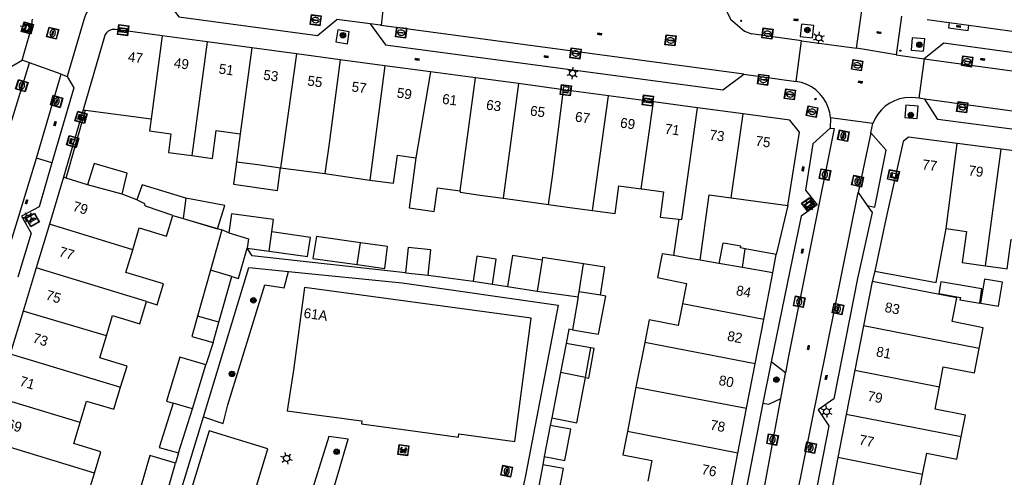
# Model space of a CAD drawing. Header units: metres. Extents: x 93870 to 95789, y 463036 to 464040.
# Tile 252 of 256: x 94864 to 94963, y 463673 to 463719. Entities that reach past the tile are written whole.
import ezdxf
from ezdxf.enums import TextEntityAlignment as Align

# ---------------------------------------------------------------- set-up
doc = ezdxf.new("R2010")
doc.units = ezdxf.units.M
doc.header["$LTSCALE"] = 25.4
for name, color, linetype in [('B_BEBOUWINGSGRENS_0', 1, 'Continuous'), ('B_LUIFEL_1', 200, 'Continuous'), ('B_TUSSENMUUR_0', 7, 'Continuous'), ('G_GRENS_ALGEMEEN_0', 7, 'Continuous'), ('Q_BANK_0', 7, 'Continuous'), ('Q_BOOM_0', 3, 'Continuous'), ('Q_BRANDKRAAN_0', 5, 'Continuous'), ('Q_CAI-KAST_0', 10, 'Continuous'), ('Q_ELEKTRAKAST_0', 7, 'Continuous'), ('Q_INSPECTIE_OF_RIOOLPUT_0', 253, 'Continuous'), ('Q_KOLK_0', 254, 'Continuous'), ('Q_LICHTMAST_0', 2, 'Continuous'), ('Q_OPLAADPAAL_0', 7, 'Continuous'), ('Q_STRAATNAAMBORD_0', 7, 'Continuous'), ('Q_WATERLEIDINGPUT_0', 5, 'Continuous'), ('S_GBKN_SYMBOOL_OV_GROOT_0', 7, 'Continuous'), ('T_CULTUURGRENS_0', 76, 'Continuous'), ('T_HEK_0', 57, 'Continuous'), ('T_MUUR_30CM_0', 10, 'Continuous'), ('V_WEGGRENS_0', 7, 'Continuous'), ('Z_GBKN_HUISNUMMER_0', 252, 'Continuous')]:
    doc.layers.add(name, color=color, linetype=linetype)
doc.layers.add('Q_PAALTJE_0', color=7, linetype='Continuous', true_color=0x666666)

# ---------------------------------------------------------------- blocks, each defined once
blk = doc.blocks.new('Q_STRAATNAAMBORD')
for points in [[(-0.5, 0.5), (0.5, 0.5), (0.5, -0.5), (-0.5, -0.5)], [(-0.369, 0.22), (0.358, 0.22), (0.358, -0.214), (-0.369, -0.214)]]:
    blk.add_lwpolyline(points, close=True)
for points in [[(-0.442, 0.464), (0.438, 0.464, -0.414214), (0.459, 0.442), (0.459, -0.437, -0.414214), (0.438, -0.459), (-0.442, -0.459, -0.414214), (-0.463, -0.437), (-0.463, 0.442), (-0.463, 0.444), (-0.463, 0.446), (-0.463, 0.448), (-0.462, 0.45), (-0.461, 0.451), (-0.46, 0.453), (-0.459, 0.455), (-0.458, 0.456), (-0.457, 0.457), (-0.456, 0.459), (-0.454, 0.46), (-0.453, 0.461), (-0.451, 0.462), (-0.449, 0.462), (-0.447, 0.463), (-0.446, 0.463), (-0.444, 0.464), (-0.442, 0.464)], [(-0.287, 0.16), (0.281, 0.16, -0.414214), (0.303, 0.139), (0.303, -0.134, -0.414214), (0.281, -0.156), (-0.287, -0.156, -0.414214), (-0.308, -0.134), (-0.308, 0.139), (-0.308, 0.14), (-0.308, 0.142), (-0.307, 0.144), (-0.307, 0.146), (-0.306, 0.148), (-0.305, 0.149), (-0.304, 0.151), (-0.303, 0.152), (-0.302, 0.154), (-0.3, 0.155), (-0.299, 0.156), (-0.297, 0.157), (-0.296, 0.158), (-0.294, 0.159), (-0.292, 0.159), (-0.29, 0.16), (-0.288, 0.16), (-0.287, 0.16)]]:
    blk.add_lwpolyline(points, format="xyb")
blk = doc.blocks.new('Q_OPLAADPAAL')
for points in [[(-0.5, 0.5), (0.5, 0.5), (0.5, -0.5), (-0.5, -0.5)], [(-0.08, 0.333), (0.071, 0.333), (0.071, -0.329), (-0.08, -0.329)]]:
    blk.add_lwpolyline(points, close=True)
blk.add_lwpolyline([(-0.442, 0.464), (0.438, 0.464, -0.414214), (0.459, 0.442), (0.459, -0.437, -0.414214), (0.438, -0.459), (-0.442, -0.459, -0.414214), (-0.463, -0.437), (-0.463, 0.442), (-0.463, 0.444), (-0.463, 0.446), (-0.463, 0.448), (-0.462, 0.45), (-0.461, 0.451), (-0.46, 0.453), (-0.459, 0.455), (-0.458, 0.456), (-0.457, 0.457), (-0.456, 0.459), (-0.454, 0.46), (-0.453, 0.461), (-0.451, 0.462), (-0.449, 0.462), (-0.447, 0.463), (-0.446, 0.463), (-0.444, 0.464), (-0.442, 0.464)], format="xyb")
blk = doc.blocks.new('Q_CAI-KAST')
for points in [[(-0.5, 0.5), (0.5, 0.5), (0.5, -0.5), (-0.5, -0.5)], [(-0.262, 0.264), (0.25, 0.264), (0.25, 0.187), (-0.262, 0.187)], [(-0.262, 0.107), (0.25, 0.107), (0.25, -0.332), (-0.262, -0.332)]]:
    blk.add_lwpolyline(points, close=True)
blk.add_lwpolyline([(-0.442, 0.464), (0.438, 0.464, -0.414214), (0.459, 0.442), (0.459, -0.437, -0.414214), (0.438, -0.459), (-0.442, -0.459, -0.414214), (-0.463, -0.437), (-0.463, 0.442), (-0.463, 0.444), (-0.463, 0.446), (-0.463, 0.448), (-0.462, 0.45), (-0.461, 0.451), (-0.46, 0.453), (-0.459, 0.455), (-0.458, 0.456), (-0.457, 0.457), (-0.456, 0.459), (-0.454, 0.46), (-0.453, 0.461), (-0.451, 0.462), (-0.449, 0.462), (-0.447, 0.463), (-0.446, 0.463), (-0.444, 0.464), (-0.442, 0.464)], format="xyb")
blk.add_circle((-0.177, -0.034), 0.0354)
blk = doc.blocks.new('Q_ELEKTRAKAST')
for points in [[(-0.5, 0.5), (0.5, 0.5), (0.5, -0.5), (-0.5, -0.5)], [(-0.262, 0.264), (0.25, 0.264), (0.25, 0.187), (-0.262, 0.187)], [(-0.262, 0.107), (0.25, 0.107), (0.25, -0.332), (-0.262, -0.332)]]:
    blk.add_lwpolyline(points, close=True)
blk.add_lwpolyline([(-0.442, 0.464), (0.438, 0.464, -0.414214), (0.459, 0.442), (0.459, -0.437, -0.414214), (0.438, -0.459), (-0.442, -0.459, -0.414214), (-0.463, -0.437), (-0.463, 0.442), (-0.463, 0.444), (-0.463, 0.446), (-0.463, 0.448), (-0.462, 0.45), (-0.461, 0.451), (-0.46, 0.453), (-0.459, 0.455), (-0.458, 0.456), (-0.457, 0.457), (-0.456, 0.459), (-0.454, 0.46), (-0.453, 0.461), (-0.451, 0.462), (-0.449, 0.462), (-0.447, 0.463), (-0.446, 0.463), (-0.444, 0.464), (-0.442, 0.464)], format="xyb")
blk.add_lwpolyline([(-0.177, 0.001, -1), (-0.177, -0.069, -1)], format="xyb", close=True)
blk.add_lwpolyline([(0.044, 0.088), (-0.056, -0.112), (0.044, -0.112), (-0.056, -0.312)])
blk = doc.blocks.new('Q_LICHTMAST')
for points in [[(-0.26, 0.15), (-0.52, 0.3)], [(0, 0.3), (0, 0.6)], [(0.26, 0.15), (0.52, 0.3)], [(-0.26, -0.15), (-0.52, -0.3)], [(0, -0.3), (0, -0.6)], [(0.26, -0.15), (0.52, -0.3)]]:
    blk.add_lwpolyline(points)
blk.add_circle((0, 0), 0.3)
blk = doc.blocks.new('Q_PAAL_STEEN')
for points in [[(-0.5, 0.5), (0.5, 0.5), (0.5, -0.5), (-0.5, -0.5)], [(-0.08, 0.33), (0.07, 0.33), (0.07, -0.33), (-0.08, -0.33)]]:
    blk.add_lwpolyline(points, close=True)
blk.add_lwpolyline([(-0.44, 0.46), (0.44, 0.46, -0.414214), (0.46, 0.44), (0.46, -0.44, -0.414214), (0.44, -0.46), (-0.44, -0.46, -0.414214), (-0.46, -0.44), (-0.46, 0.44), (-0.46, 0.44), (-0.46, 0.45), (-0.46, 0.45), (-0.46, 0.45), (-0.46, 0.45), (-0.46, 0.45), (-0.46, 0.45), (-0.46, 0.46), (-0.46, 0.46), (-0.46, 0.46), (-0.45, 0.46), (-0.45, 0.46), (-0.45, 0.46), (-0.45, 0.46), (-0.45, 0.46), (-0.45, 0.46), (-0.44, 0.46), (-0.44, 0.46)], format="xyb")
blk = doc.blocks.new('Q_PAALTJE')
at = {"color": 251, "true_color": 0x666666, "xscale": 0.1, "yscale": 0.1, "zscale": 0.01}
blk.add_blockref('Q_PAAL_STEEN', (0, 0), dxfattribs=at)
blk = doc.blocks.new('Q_KOLK')
blk.add_lwpolyline([(-0.5, 0.5), (0.5, 0.5), (0.5, -0.5), (-0.5, -0.5)], close=True)
for points in [[(-0.442, 0.464), (0.438, 0.464, -0.414214), (0.459, 0.442), (0.459, -0.437, -0.414214), (0.438, -0.459), (-0.442, -0.459, -0.414214), (-0.463, -0.437), (-0.463, 0.442, -0.414214), (-0.442, 0.464)], [(-0.345, 0.105, 0.380426), (-0.276, -0.18)], [(-0.008, 0.266, 0.240218), (-0.345, 0.105)], [(-0.194, 0.045, 0.853344), (-0.194, -0.032)], [(0.331, 0.111, 0.240191), (-0.008, 0.266)], [(0.185, -0.032, 0.849746), (0.185, 0.045)], [(0.267, -0.176, 0.380426), (0.331, 0.111)], [(-0.276, -0.18, 0.148452), (0.012, -0.257)], [(0.012, -0.257, 0.131742), (0.267, -0.176)]]:
    blk.add_lwpolyline(points, format="xyb")
for points in [[(-0.194, 0.045), (0.185, 0.045)], [(0.185, -0.032), (-0.194, -0.032)]]:
    blk.add_lwpolyline(points)
blk = doc.blocks.new('Q_WATERLEIDINGPUT')
blk.add_lwpolyline([(-0.5, 0.5), (0.5, 0.5), (0.5, -0.5), (-0.5, -0.5)], close=True)
for points in [[(-0.442, 0.464), (0.438, 0.464, -0.414214), (0.459, 0.442), (0.459, -0.437, -0.414214), (0.438, -0.459), (-0.442, -0.459, -0.414214), (-0.463, -0.437), (-0.463, 0.442), (-0.463, 0.444), (-0.463, 0.446), (-0.463, 0.448), (-0.462, 0.45), (-0.461, 0.451), (-0.46, 0.453), (-0.459, 0.455), (-0.458, 0.456), (-0.457, 0.457), (-0.456, 0.459), (-0.454, 0.46), (-0.453, 0.461), (-0.451, 0.462), (-0.449, 0.462), (-0.447, 0.463), (-0.446, 0.463), (-0.444, 0.464), (-0.442, 0.464)], [(-0.345, 0.105, 0.380426), (-0.276, -0.18)], [(-0.008, 0.266, 0.240218), (-0.345, 0.105)], [(-0.194, 0.045, 0.853344), (-0.194, -0.032)], [(0.331, 0.111, 0.240191), (-0.008, 0.266)], [(0.185, -0.032, 0.849746), (0.185, 0.045)], [(0.267, -0.176, 0.380426), (0.331, 0.111)], [(-0.276, -0.18, 0.148452), (0.012, -0.257)], [(0.012, -0.257, 0.131742), (0.267, -0.176)]]:
    blk.add_lwpolyline(points, format="xyb")
for points in [[(-0.194, 0.045), (0.185, 0.045)], [(0.185, -0.032), (-0.194, -0.032)]]:
    blk.add_lwpolyline(points)
blk = doc.blocks.new('Q_INSPECTIE_OF_RIOOLPUT')
blk.add_lwpolyline([(-0.5, 0.5), (0.5, 0.5), (0.5, -0.5), (-0.5, -0.5)], close=True)
for points in [[(-0.442, 0.464), (0.438, 0.464, -0.414214), (0.459, 0.442), (0.459, -0.437, -0.414214), (0.438, -0.459), (-0.442, -0.459, -0.414214), (-0.463, -0.437), (-0.463, 0.442), (-0.463, 0.444), (-0.463, 0.446), (-0.463, 0.448), (-0.462, 0.45), (-0.461, 0.451), (-0.46, 0.453), (-0.459, 0.455), (-0.458, 0.456), (-0.457, 0.457), (-0.456, 0.459), (-0.454, 0.46), (-0.453, 0.461), (-0.451, 0.462), (-0.449, 0.462), (-0.447, 0.463), (-0.446, 0.463), (-0.444, 0.464), (-0.442, 0.464)], [(-0.345, 0.105, 0.380426), (-0.276, -0.18)], [(-0.008, 0.266, 0.240218), (-0.345, 0.105)], [(-0.194, 0.045, 0.853344), (-0.194, -0.032)], [(0.331, 0.111, 0.240191), (-0.008, 0.266)], [(0.185, -0.032, 0.849746), (0.185, 0.045)], [(0.267, -0.176, 0.380426), (0.331, 0.111)], [(-0.276, -0.18, 0.148452), (0.012, -0.257)], [(0.012, -0.257, 0.131742), (0.267, -0.176)]]:
    blk.add_lwpolyline(points, format="xyb")
for points in [[(-0.194, 0.045), (0.185, 0.045)], [(0.185, -0.032), (-0.194, -0.032)]]:
    blk.add_lwpolyline(points)
blk = doc.blocks.new('Q_BRANDKRAAN')
blk.add_lwpolyline([(-0.5, 0.5), (0.5, 0.5), (0.5, -0.5), (-0.5, -0.5)], close=True)
for points in [[(-0.442, 0.464), (0.438, 0.464, -0.414214), (0.459, 0.442), (0.459, -0.437, -0.414214), (0.438, -0.459), (-0.442, -0.459, -0.414214), (-0.463, -0.437), (-0.463, 0.442), (-0.463, 0.444), (-0.463, 0.446), (-0.463, 0.448), (-0.462, 0.45), (-0.461, 0.451), (-0.46, 0.453), (-0.459, 0.455), (-0.458, 0.456), (-0.457, 0.457), (-0.456, 0.459), (-0.454, 0.46), (-0.453, 0.461), (-0.451, 0.462), (-0.449, 0.462), (-0.447, 0.463), (-0.446, 0.463), (-0.444, 0.464), (-0.442, 0.464)], [(-0.345, 0.105, 0.380426), (-0.276, -0.18)], [(-0.008, 0.266, 0.240218), (-0.345, 0.105)], [(-0.194, 0.045, 0.853344), (-0.194, -0.032)], [(0.331, 0.111, 0.240191), (-0.008, 0.266)], [(0.185, -0.032, 0.849746), (0.185, 0.045)], [(0.267, -0.176, 0.380426), (0.331, 0.111)], [(-0.276, -0.18, 0.148452), (0.012, -0.257)], [(0.012, -0.257, 0.131742), (0.267, -0.176)]]:
    blk.add_lwpolyline(points, format="xyb")
for points in [[(-0.194, 0.045), (0.185, 0.045)], [(0.185, -0.032), (-0.194, -0.032)]]:
    blk.add_lwpolyline(points)
blk = doc.blocks.new('Q_BANK')
blk.add_lwpolyline([(-0.5, 0.5), (0.5, 0.5), (0.5, -0.5), (-0.5, -0.5)], close=True)
blk.add_lwpolyline([(-0.442, 0.464), (0.438, 0.464, -0.414214), (0.459, 0.442), (0.459, -0.437, -0.414214), (0.438, -0.459), (-0.442, -0.459, -0.414214), (-0.463, -0.437), (-0.463, 0.442), (-0.463, 0.444), (-0.463, 0.446), (-0.463, 0.448), (-0.462, 0.45), (-0.461, 0.451), (-0.46, 0.453), (-0.459, 0.455), (-0.458, 0.456), (-0.457, 0.457), (-0.456, 0.459), (-0.454, 0.46), (-0.453, 0.461), (-0.451, 0.462), (-0.449, 0.462), (-0.447, 0.463), (-0.446, 0.463), (-0.444, 0.464), (-0.442, 0.464)], format="xyb")
for points in [[(-0.267, 0.022), (-0.366, -0.078)], [(-0.18, 0.132), (-0.267, 0.132), (-0.267, 0.276)], [(-0.267, 0.276), (0.258, 0.276), (0.258, 0.132), (0.173, 0.132)], [(-0.18, 0.022), (-0.267, 0.022)], [(-0.267, 0.022), (-0.18, 0.022)], [(-0.18, 0.022), (-0.18, 0.132)], [(-0.18, 0.132), (-0.144, 0.132)], [(-0.144, 0.132), (-0.144, 0.022)], [(0.131, 0.132), (-0.144, 0.132)], [(0.131, 0.022), (-0.144, 0.022)], [(-0.144, 0.022), (0.131, 0.022)], [(0.131, 0.022), (-0.144, 0.022)], [(-0.144, 0.022), (0.131, 0.022)], [(-0.144, 0.022), (0.131, 0.022)], [(0.131, 0.022), (0.131, 0.132)], [(0.131, 0.132), (0.173, 0.132)], [(0.173, 0.132), (0.173, 0.022)], [(0.173, 0.022), (0.255, 0.022)], [(0.173, 0.022), (0.255, 0.022)], [(0.255, 0.022), (0.357, -0.078)], [(-0.236, -0.078), (-0.366, -0.078)], [(-0.192, -0.078), (-0.192, -0.27), (-0.236, -0.27), (-0.236, -0.078)], [(-0.236, -0.078), (-0.192, -0.078)], [(0.183, -0.078), (-0.192, -0.078)], [(0.226, -0.078), (0.226, -0.268), (0.183, -0.268), (0.183, -0.078)], [(0.183, -0.078), (0.226, -0.078)], [(0.357, -0.078), (0.226, -0.078)]]:
    blk.add_lwpolyline(points)
blk = doc.blocks.new('Q_BOOM')
for radius in [0.27, 0.18, 0.09]:
    blk.add_circle((0, 0), radius)
blk = doc.blocks.new('S_GBKN_SYMBOOL_OV_GROOT')
for points in [[(-0.21875, 0.0625), (0.21875, 0.0625)], [(-0.21875, 0), (0.21875, 0)], [(-0.1875, 0.0625), (-0.1875, 0)], [(-0.125, 0.09375), (-0.125, 0.0625)], [(-0.125, 0), (-0.125, -0.0625)], [(-0.0625, 0.0625), (-0.0625, 0)], [(0, 0.09375), (0, 0.0625)], [(0, 0), (0, -0.0625)], [(0.0625, 0.0625), (0.0625, 0)], [(0.125, 0.09375), (0.125, 0.0625)], [(0.125, 0), (0.125, -0.0625)], [(0.1875, 0.0625), (0.1875, 0)], [(-0.21875, -0.0625), (0.21875, -0.0625)], [(-0.1875, -0.0625), (-0.1875, -0.09375)], [(-0.0625, -0.0625), (-0.0625, -0.09375)], [(0.0625, -0.0625), (0.0625, -0.09375)], [(0.1875, -0.0625), (0.1875, -0.09375)]]:
    blk.add_lwpolyline(points)

msp = doc.modelspace()

# ---------------------------------------------------------------- linework, layer by layer
at = {"layer": 'B_BEBOUWINGSGRENS_0'}
for p, q in [((94955.1, 463719.27), (94957.279, 463718.971)), ((94957.279, 463718.971), (94959.261, 463718.7)), ((94959.261, 463718.7), (94971.37, 463717.04)), ((94883.04, 463717.045), (94878.538, 463717.649)), ((94887.514, 463716.444), (94883.04, 463717.045)), ((94891.965, 463715.847), (94887.514, 463716.444)), ((94896.337, 463715.26), (94891.965, 463715.847)), ((94900.813, 463714.659), (94896.337, 463715.26)), ((94905.388, 463714.045), (94900.813, 463714.659)), ((94909.887, 463713.441), (94905.388, 463714.045)), ((94914.187, 463712.864), (94909.887, 463713.441)), ((94918.686, 463712.26), (94914.187, 463712.864)), ((94923.186, 463711.656), (94918.686, 463712.26)), ((94927.712, 463711.048), (94923.186, 463711.656)), ((94870.61, 463710.26), (94870.86, 463710.226)), ((94870.86, 463710.226), (94877.434, 463709.331)), ((94932.11, 463710.458), (94927.712, 463711.048)), ((94936.661, 463709.847), (94932.11, 463710.458)), ((94941.325, 463709.221), (94936.661, 463709.847)), ((94886.34, 463707.851), (94885.96, 463705.06)), ((94962.489, 463706.308), (94958.086, 463706.874)), ((94966.864, 463705.746), (94962.489, 463706.308)), ((94890.384, 463704.453), (94894.807, 463703.862)), ((94868.667, 463703.502), (94867.247, 463698.82)), ((94868.905, 463703.427), (94868.667, 463703.502)), ((94871.042, 463702.754), (94868.905, 463703.427)), ((94875.994, 463701.248), (94874.507, 463701.796)), ((94912.642, 463701.405), (94917.191, 463700.782)), ((94935.46, 463701.44), (94941.14, 463700.66)), ((94879.59, 463699.69), (94880.624, 463699.39)), ((94867.247, 463698.82), (94865.914, 463694.432)), ((94930.247, 463699.302), (94929.698, 463695.658)), ((94884.503, 463698.226), (94883.367, 463694.196)), ((94885.202, 463697.953), (94884.503, 463698.226)), ((94887.031, 463696.407), (94889.226, 463696.106)), ((94939.98, 463695.76), (94936.857, 463696.357)), ((94939.628, 463693.937), (94939.98, 463695.76)), ((94865.914, 463694.432), (94864.603, 463690.121)), ((94934.245, 463694.87), (94932.38, 463695.193)), ((94936.6, 463694.462), (94934.245, 463694.87)), ((94939.628, 463693.937), (94936.6, 463694.462)), ((94883.367, 463694.196), (94882.073, 463689.61)), ((94884.202, 463689.008), (94885.492, 463693.58)), ((94902.869, 463693.949), (94905.161, 463693.71)), ((94938.726, 463689.268), (94939.628, 463693.937)), ((94909.665, 463693.103), (94911.6, 463692.82)), ((94913.084, 463692.586), (94916.066, 463692.112)), ((94949.58, 463693.08), (94948.719, 463688.654)), ((94960.559, 463692.342), (94956.45, 463693.027)), ((94960.829, 463693.298), (94960.436, 463690.892)), ((94916.066, 463692.112), (94920.17, 463691.55)), ((94920.17, 463691.55), (94919.604, 463688.236)), ((94864.603, 463690.121), (94863.305, 463685.849)), ((94883.63, 463686.98), (94884.202, 463689.008)), ((94937.868, 463684.821), (94938.726, 463689.268)), ((94948.719, 463688.654), (94947.855, 463684.21)), ((94918.942, 463686.875), (94918.374, 463683.956)), ((94921.431, 463686.424), (94918.942, 463686.875)), ((94926.815, 463686.957), (94925.945, 463682.514)), ((94920.896, 463683.476), (94921.431, 463686.424)), ((94881.547, 463680.326), (94882.88, 463684.729)), ((94937.015, 463680.406), (94937.868, 463684.821)), ((94918.374, 463683.956), (94917.511, 463679.444)), ((94947.855, 463684.21), (94946.992, 463679.769)), ((94925.945, 463682.514), (94925.086, 463678.073)), ((94880.167, 463675.919), (94881.547, 463680.326)), ((94936.144, 463675.895), (94937.015, 463680.406)), ((94946.992, 463679.769), (94946.152, 463675.451)), ((94917.366, 463678.684), (94916.769, 463675.558)), ((94935.296, 463671.505), (94936.144, 463675.895)), ((94878.912, 463671.639), (94879.852, 463674.911)), ((94916.61, 463674.727), (94915.826, 463670.629)), ((94946.152, 463675.451), (94945.274, 463670.938))]:
    msp.add_line(p, q, dxfattribs=at)
for points in [[(94873.538, 463718.274), (94873.325, 463718.212), (94873.132, 463718.106), (94872.966, 463717.959), (94872.837, 463717.779), (94872.751, 463717.575), (94870.61, 463710.26)], [(94878.538, 463717.649), (94873.84, 463718.279), (94873.538, 463718.274)], [(94877.434, 463709.331), (94877.271, 463708.132), (94879.409, 463707.841), (94879.16, 463705.99), (94881.484, 463705.672)], [(94941.14, 463700.66), (94942.31, 463708), (94941.325, 463709.221)], [(94881.484, 463705.672), (94883.55, 463705.39), (94883.93, 463708.18), (94886.34, 463707.851)], [(94958.086, 463706.874), (94953.227, 463707.499), (94952.668, 463707.08)], [(94952.668, 463707.08), (94950.961, 463699.323), (94949.857, 463694.112)], [(94899.301, 463703.227), (94901.68, 463702.9), (94902.07, 463705.7), (94903.92, 463705.44)], [(94903.92, 463705.44), (94903.23, 463700.43), (94905.75, 463700.08), (94906.076, 463702.449), (94908.357, 463702.135)], [(94874.507, 463701.796), (94875.023, 463703.919), (94871.726, 463704.886), (94871.042, 463702.754)], [(94885.96, 463705.06), (94888.09, 463704.77), (94890.384, 463704.453)], [(94894.807, 463703.862), (94897.03, 463703.54), (94899.301, 463703.227)], [(94880.901, 463701.413), (94876.51, 463702.747), (94875.994, 463701.248)], [(94921.603, 463700.173), (94923.86, 463699.86), (94924.24, 463702.66), (94926.465, 463702.353)], [(94926.465, 463702.353), (94926.56, 463702.34), (94928.708, 463702.046), (94928.362, 463699.521), (94930.247, 463699.302)], [(94880.624, 463699.39), (94884.073, 463698.356), (94884.784, 463700.689), (94880.901, 463701.413)], [(94908.357, 463702.135), (94908.337, 463701.995), (94910.34, 463701.72), (94912.642, 463701.405)], [(94932.38, 463695.193), (94933.28, 463701.74), (94935.46, 463701.44)], [(94917.191, 463700.782), (94919.31, 463700.49), (94921.603, 463700.173)], [(94875.58, 463696.254), (94876.24, 463698.43), (94878.96, 463697.6), (94879.59, 463699.69)], [(94889.495, 463698.05), (94889.664, 463699.275), (94885.465, 463699.856), (94885.202, 463697.953)], [(94949.857, 463694.112), (94955.986, 463692.971), (94956.978, 463698.379)], [(94956.978, 463698.379), (94959.02, 463698.06), (94958.59, 463694.98), (94960.914, 463694.654)], [(94889.226, 463696.106), (94893.083, 463695.576), (94893.368, 463697.483), (94889.495, 463698.05)], [(94898.364, 463696.955), (94893.971, 463697.582), (94893.611, 463695.389), (94898.053, 463694.76)], [(94885.492, 463693.58), (94886.156, 463693.388), (94887.031, 463696.407)], [(94898.053, 463694.76), (94900.81, 463694.369), (94901.085, 463696.584), (94898.364, 463696.955)], [(94905.161, 463693.71), (94905.425, 463696.245), (94903.133, 463696.484), (94902.869, 463693.949)], [(94936.857, 463696.357), (94936.42, 463696.44), (94936.439, 463696.623), (94934.914, 463696.869), (94934.625, 463696.916), (94934.245, 463694.87)], [(94960.914, 463694.654), (94962.649, 463694.412), (94963.09, 463694.35), (94963.5, 463697.29), (94965.62, 463696.993)], [(94876.969, 463691.057), (94878.026, 463690.735), (94878.667, 463692.838), (94874.89, 463693.98), (94875.58, 463696.254)], [(94911.6, 463692.82), (94911.965, 463695.322), (94910.031, 463695.604), (94909.665, 463693.103)], [(94916.559, 463695.21), (94913.577, 463695.684), (94913.084, 463692.586)], [(94920.694, 463694.838), (94916.602, 463695.482), (94916.559, 463695.21)], [(94929.698, 463695.658), (94928.558, 463695.856), (94928.088, 463693.458), (94930.99, 463692.89), (94930.597, 463690.846)], [(94922.4, 463691.714), (94922.837, 463694.501), (94920.694, 463694.838)], [(94892.78, 463692.46), (94891.67, 463684.21), (94891.038, 463680.138), (94894.7, 463679.65), (94896.022, 463679.47), (94897.712, 463679.24), (94898.52, 463679.13), (94898.47, 463678.82), (94904.119, 463678.059), (94908.19, 463677.51), (94908.23, 463677.83), (94913.81, 463677.08), (94915.47, 463689.41), (94892.78, 463692.46)], [(94960.289, 463686.383), (94960.69, 463688.44), (94957.57, 463689.06), (94958.044, 463691.427), (94949.58, 463693.08)], [(94956.45, 463693.027), (94956.25, 463691.857), (94958.409, 463691.474), (94958.361, 463691.225), (94960.349, 463690.895), (94960.559, 463692.342)], [(94960.436, 463690.892), (94962.234, 463690.598), (94962.628, 463693.004), (94960.829, 463693.298)], [(94919.604, 463688.236), (94921.345, 463687.939), (94922.205, 463687.791), (94922.921, 463691.617), (94922.4, 463691.714)], [(94872.954, 463687.633), (94873.57, 463689.66), (94876.29, 463688.83), (94876.969, 463691.057)], [(94930.597, 463690.846), (94930.177, 463688.688), (94927.263, 463689.246), (94926.815, 463686.957)], [(94882.073, 463689.61), (94881.5, 463687.58), (94883.63, 463686.98)], [(94874.364, 463682.501), (94875.01, 463684.62), (94872.29, 463685.45), (94872.954, 463687.633)], [(94956.316, 463682.551), (94956.7, 463684.53), (94959.81, 463683.93), (94960.289, 463686.383)], [(94882.88, 463684.729), (94880.296, 463685.511), (94878.963, 463681.108), (94879.618, 463680.91)], [(94917.511, 463679.444), (94920.024, 463678.948), (94920.896, 463683.476)], [(94870.322, 463678.976), (94870.97, 463681.11), (94873.69, 463680.29), (94874.364, 463682.501)], [(94958.484, 463677.526), (94958.91, 463679.7), (94955.88, 463680.3), (94956.316, 463682.551)], [(94879.618, 463680.91), (94878.21, 463676.478), (94880.167, 463675.919)], [(94871.75, 463673.884), (94872.4, 463676.03), (94869.68, 463676.86), (94870.322, 463678.976)], [(94916.769, 463675.558), (94918.839, 463675.152), (94919.44, 463678.294), (94917.366, 463678.684)], [(94881.53, 463664.008), (94885.027, 463662.928), (94889.115, 463676.329), (94883.221, 463678.127), (94879.14, 463664.746)], [(94925.086, 463678.073), (94924.615, 463675.724), (94927.531, 463675.152), (94927.129, 463673.09)], [(94954.628, 463673.768), (94955.04, 463675.9), (94958.05, 463675.31), (94958.484, 463677.526)], [(94879.852, 463674.911), (94877.275, 463675.671), (94876.35, 463672.432), (94876.554, 463672.364)], [(94917.898, 463670.227), (94918.69, 463674.369), (94916.61, 463674.727)], [(94867.725, 463670.422), (94868.35, 463672.47), (94871.07, 463671.64), (94871.75, 463673.884)], [(94956.863, 463668.619), (94957.28, 463670.74), (94954.16, 463671.35), (94954.628, 463673.768)]]:
    msp.add_lwpolyline(points, dxfattribs=at)
at = {"layer": 'B_LUIFEL_1'}
msp.add_line((94920.896, 463683.476), (94921.241, 463683.417), dxfattribs=at)
for points in [[(94885.96, 463705.06), (94885.651, 463702.794), (94890.07, 463702.184), (94890.384, 463704.453)], [(94921.241, 463683.417), (94921.775, 463686.362), (94921.431, 463686.424)]]:
    msp.add_lwpolyline(points, dxfattribs=at)
at = {"layer": 'B_TUSSENMUUR_0'}
for p, q in [((94878.538, 463717.649), (94877.434, 463709.331)), ((94883.04, 463717.045), (94881.484, 463705.672)), ((94887.514, 463716.444), (94886.34, 463707.851)), ((94891.965, 463715.847), (94890.384, 463704.453)), ((94900.813, 463714.659), (94899.301, 463703.227)), ((94905.388, 463714.045), (94903.92, 463705.44)), ((94908.357, 463702.135), (94909.887, 463713.441)), ((94914.187, 463712.864), (94912.642, 463701.405)), ((94921.603, 463700.173), (94923.186, 463711.656)), ((94926.465, 463702.353), (94927.712, 463711.048)), ((94935.46, 463701.44), (94936.661, 463709.847)), ((94956.978, 463698.379), (94958.086, 463706.874)), ((94960.914, 463694.654), (94962.489, 463706.308)), ((94874.507, 463701.796), (94871.042, 463702.754)), ((94880.901, 463701.413), (94880.624, 463699.39)), ((94875.58, 463696.254), (94867.247, 463698.82)), ((94889.226, 463696.106), (94889.495, 463698.05)), ((94898.053, 463694.76), (94898.364, 463696.955)), ((94936.6, 463694.462), (94936.857, 463696.357)), ((94876.969, 463691.057), (94865.914, 463694.432)), ((94916.559, 463695.21), (94916.066, 463692.112)), ((94920.256, 463692.051), (94920.694, 463694.838)), ((94885.492, 463693.58), (94883.367, 463694.196)), ((94920.17, 463691.55), (94920.256, 463692.051)), ((94922.4, 463691.714), (94920.256, 463692.051)), ((94938.726, 463689.268), (94930.597, 463690.846)), ((94872.954, 463687.633), (94864.603, 463690.121)), ((94884.202, 463689.008), (94882.073, 463689.61)), ((94960.289, 463686.383), (94948.719, 463688.654)), ((94937.868, 463684.821), (94926.815, 463686.957)), ((94863.305, 463685.849), (94874.364, 463682.501)), ((94920.896, 463683.476), (94918.374, 463683.956)), ((94947.855, 463684.21), (94956.316, 463682.551)), ((94870.322, 463678.976), (94861.979, 463681.488)), ((94881.547, 463680.326), (94879.618, 463680.91)), ((94958.484, 463677.526), (94946.992, 463679.769)), ((94936.144, 463675.895), (94925.086, 463678.073)), ((94871.75, 463673.884), (94860.701, 463677.282)), ((94954.628, 463673.768), (94946.152, 463675.451))]:
    msp.add_line(p, q, dxfattribs=at)
for points in [[(94896.337, 463715.26), (94895.198, 463706.643), (94894.807, 463703.862)], [(94917.191, 463700.782), (94917.575, 463703.571), (94918.686, 463712.26)], [(94930.247, 463699.302), (94930.545, 463699.267), (94932.11, 463710.458)], [(94879.59, 463699.69), (94876.969, 463700.579), (94876.808, 463700.634), (94876.783, 463700.842), (94875.994, 463701.248)], [(94885.202, 463697.953), (94887.16, 463697.337), (94887.031, 463696.407)], [(94932.38, 463695.193), (94931.299, 463695.38), (94929.698, 463695.658)], [(94925.945, 463682.514), (94928.893, 463681.952), (94937.015, 463680.406)]]:
    msp.add_lwpolyline(points, dxfattribs=at)
at = {"layer": 'G_GRENS_ALGEMEEN_0'}
msp.add_line((94868.905, 463703.427), (94870.86, 463710.226), dxfattribs=at)
msp.add_lwpolyline([(94882.651, 463679.519), (94884.643, 463678.884), (94885.094, 463680.726), (94888.815, 463692.739), (94890.722, 463692.43), (94891.185, 463694.072)], dxfattribs=at)
at = {"layer": 'T_CULTUURGRENS_0'}
for p, q in [((94940.432, 463681.383), (94940.892, 463683.874)), ((94897.155, 463677.306), (94895.196, 463677.579))]:
    msp.add_line(p, q, dxfattribs=at)
msp.add_lwpolyline([(94895.196, 463677.579), (94893.111, 463670.828), (94895.064, 463670.238), (94897.155, 463677.306)], dxfattribs=at)
at = {"layer": 'T_HEK_0'}
for p, q in [((94880.624, 463699.39), (94884.503, 463698.226)), ((94887.547, 463695.626), (94887.031, 463696.407)), ((94902.869, 463693.949), (94887.547, 463695.626)), ((94882.651, 463679.519), (94887.2, 463694.475)), ((94887.2, 463694.475), (94891.185, 463694.072)), ((94905.161, 463693.71), (94909.665, 463693.103)), ((94949.857, 463694.112), (94949.58, 463693.08)), ((94911.6, 463692.82), (94913.084, 463692.586)), ((94883.63, 463686.98), (94882.88, 463684.729)), ((94875.093, 463654.67), (94882.651, 463679.519)), ((94917.511, 463679.444), (94917.366, 463678.684)), ((94880.167, 463675.919), (94879.852, 463674.911)), ((94916.769, 463675.558), (94916.61, 463674.727))]:
    msp.add_line(p, q, dxfattribs=at)
msp.add_lwpolyline([(94891.185, 463694.072), (94902.535, 463692.925), (94918.161, 463690.709), (94914.921, 463673.832), (94914.459, 463671.579)], dxfattribs=at)
at = {"layer": 'T_MUUR_30CM_0'}
msp.add_line((94941.14, 463700.66), (94939.98, 463695.76), dxfattribs=at)
at = {"layer": 'V_WEGGRENS_0'}
for p, q in [((94900.863, 463722.547), (94900.451, 463718.693)), ((94947.998, 463716.409), (94948.559, 463720.192)), ((94899.335, 463718.842), (94896.015, 463719.288)), ((94952.532, 463719.624), (94951.998, 463715.741)), ((94870.526, 463718.693), (94869.032, 463713.586)), ((94936.751, 463713.82), (94900.451, 463718.693)), ((94942.523, 463717.134), (94937.49, 463717.84)), ((94941.987, 463713.085), (94942.523, 463717.134)), ((94942.523, 463717.134), (94947.998, 463716.409)), ((94953.598, 463717.46), (94953.478, 463716.227)), ((94951.998, 463715.741), (94947.998, 463716.409)), ((94865.261, 463714.954), (94864.506, 463715.228)), ((94951.998, 463715.741), (94954.768, 463715.361)), ((94954.768, 463715.361), (94954.24, 463711.402)), ((94954.768, 463715.361), (94967.223, 463713.652)), ((94860.759, 463700.431), (94865.261, 463714.954)), ((94868.434, 463713.803), (94865.261, 463714.954)), ((94865.935, 463705.406), (94868.434, 463713.803)), ((94868.434, 463713.803), (94869.032, 463713.586)), ((94936.751, 463713.82), (94941.987, 463713.085)), ((94954.84, 463711.322), (94954.24, 463711.402)), ((94992.996, 463706.103), (94954.84, 463711.322)), ((94870.61, 463710.26), (94868.667, 463703.502)), ((94952.959, 463710.728), (94952.838, 463709.495)), ((94945.418, 463709.43), (94945.371, 463708.428)), ((94949.65, 463708.877), (94945.418, 463709.43)), ((94949.455, 463707.954), (94949.65, 463708.877)), ((94949.455, 463707.954), (94948.194, 463701.976)), ((94867.494, 463704.949), (94865.935, 463705.406)), ((94940.416, 463663.543), (94948.194, 463701.976)), ((94948.194, 463701.976), (94949.084, 463700.673)), ((94941.604, 463695.447), (94939.459, 463685.049)), ((94941.222, 463685.594), (94940.905, 463683.944)), ((94939.459, 463685.049), (94938.655, 463680.9)), ((94940.905, 463683.944), (94939.459, 463685.049)), ((94940.892, 463683.874), (94940.905, 463683.944)), ((94936.776, 463661.602), (94940.432, 463681.383))]:
    msp.add_line(p, q, dxfattribs=at)
for points in [[(94878.528, 463721.636), (94877.179, 463721.817), (94875.059, 463722.101), (94874.545, 463722.136), (94874.03, 463722.104), (94873.524, 463722.007), (94873.035, 463721.846), (94872.57, 463721.622), (94872.138, 463721.341), (94871.746, 463721.007), (94871.4, 463720.625), (94871.106, 463720.202), (94870.868, 463719.744), (94870.692, 463719.26), (94870.526, 463718.693)], [(94934.581, 463722.059), (94934.68, 463720.85), (94935.41, 463719.33), (94936.81, 463718.11), (94937.49, 463717.84)], [(94878.666, 463721.618), (94880.203, 463719.546), (94894.085, 463717.676), (94896.015, 463719.288)], [(94864.506, 463715.228), (94865.403, 463718.363), (94865.451, 463718.55), (94865.488, 463718.739), (94865.515, 463718.93), (94865.532, 463719.123), (94865.538, 463719.316)], [(94897.253, 463718.043), (94896.113, 463718.24), (94895.919, 463717.034), (94897.059, 463716.837), (94897.253, 463718.043)], [(94899.335, 463718.842), (94900.874, 463716.765), (94934.62, 463712.24), (94936.751, 463713.82)], [(94900.451, 463718.693), (94900.382, 463718.702), (94899.335, 463718.842)], [(94942.493, 463718.805), (94942.373, 463717.572), (94943.614, 463717.452), (94943.734, 463718.685), (94942.493, 463718.805)], [(94957.279, 463718.971), (94957.209, 463718.458), (94959.192, 463718.186), (94959.261, 463718.7)], [(94953.478, 463716.227), (94954.718, 463716.107), (94954.838, 463717.34), (94953.598, 463717.46)], [(94967.223, 463713.652), (94965.688, 463715.698), (94956.746, 463716.924), (94954.768, 463715.361)], [(94860.759, 463700.431), (94859.77, 463702.439), (94863.474, 463714.607), (94864.506, 463715.228)], [(94869.032, 463713.586), (94869.692, 463712.456), (94867.494, 463704.949)], [(94945.418, 463709.43), (94945.34, 463709.966), (94945.191, 463710.486), (94944.972, 463710.982), (94944.689, 463711.443), (94944.346, 463711.862), (94943.95, 463712.231), (94943.507, 463712.542), (94943.027, 463712.792), (94942.517, 463712.974), (94941.987, 463713.085)], [(94954.24, 463711.402), (94953.921, 463711.445), (94953.385, 463711.479), (94952.848, 463711.441), (94952.322, 463711.332), (94951.815, 463711.152), (94951.337, 463710.907), (94950.896, 463710.6), (94950.5, 463710.236), (94950.156, 463709.823), (94949.871, 463709.367), (94949.65, 463708.877)], [(94990.394, 463704.646), (94973.105, 463707.076), (94972.006, 463708.632), (94970.434, 463707.42), (94956.155, 463709.264), (94954.84, 463711.322)], [(94952.838, 463709.495), (94954.079, 463709.374), (94954.199, 463710.607), (94952.959, 463710.728)], [(94945.371, 463708.428), (94945.761, 463708.377), (94941.222, 463685.594)], [(94945.371, 463708.428), (94943.646, 463706.848), (94942.907, 463702.216), (94944.091, 463700.758), (94942.488, 463699.597), (94941.604, 463695.447)], [(94949.084, 463700.673), (94949.836, 463700.521), (94950.993, 463706.204), (94949.455, 463707.954)], [(94862.453, 463693.978), (94864.185, 463699.621), (94865.935, 463705.406)], [(94867.494, 463704.949), (94866.206, 463700.549), (94864.461, 463699.616), (94865.406, 463697.918), (94864.081, 463693.491)], [(94949.084, 463700.673), (94949.299, 463700.359), (94949.57, 463699.962), (94948.108, 463693.367)], [(94948.108, 463693.367), (94945.759, 463681.349), (94944.166, 463680.233), (94945.231, 463678.649), (94942.566, 463665.009), (94942.041, 463664.651)], [(94919.604, 463688.236), (94919.22, 463688.302), (94918.942, 463686.875)], [(94938.655, 463680.9), (94935.313, 463663.664), (94936.776, 463661.602)], [(94938.655, 463680.9), (94939.254, 463680.79), (94940.432, 463681.383)]]:
    msp.add_lwpolyline(points, dxfattribs=at)

# ---------------------------------------------------------------- block references
at = {"layer": 'Q_BANK_0', "rotation": 172.3276400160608}
msp.add_blockref('Q_BANK', (94902.664, 463676.209), dxfattribs=at)
at = {"layer": 'Q_BOOM_0'}
for p, rotation in [((94943.106, 463718.232), 174.4768863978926), ((94896.618, 463717.711), 170.1957147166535), ((94954.304, 463716.751), 84.44127483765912), ((94953.449, 463709.733), 174.4311485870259), ((94887.658, 463691.187), 72.78974924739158), ((94885.513, 463683.832), 72.78974924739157), ((94940, 463683.262), 79.53735332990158), ((94895.984, 463676.038), 73.51965401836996)]:
    msp.add_blockref('Q_BOOM', p, dxfattribs=dict(at, rotation=rotation))
at = {"layer": 'Q_BRANDKRAAN_0', "rotation": 172.0093553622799}
msp.add_blockref('Q_BRANDKRAAN', (94941.352, 463711.795), dxfattribs=at)
at = {"layer": 'Q_CAI-KAST_0'}
for p, rotation in [((94918.913, 463712.206), 172.3553224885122), ((94869.572, 463707.071), 73.9594693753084), ((94951.712, 463703.682), 77.58934065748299)]:
    msp.add_blockref('Q_CAI-KAST', p, dxfattribs=dict(at, rotation=rotation))
at = {"layer": 'Q_ELEKTRAKAST_0', "rotation": 73.9594693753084}
msp.add_blockref('Q_ELEKTRAKAST', (94870.416, 463709.49), dxfattribs=at)
at = {"layer": 'Q_INSPECTIE_OF_RIOOLPUT_0'}
for p, rotation in [((94867.573, 463717.919), 75.60386315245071), ((94929.401, 463717.196), 173.1340516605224), ((94948.08, 463714.71), 170.5190963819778), ((94946.703, 463707.656), 78.73263280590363)]:
    msp.add_blockref('Q_INSPECTIE_OF_RIOOLPUT', p, dxfattribs=dict(at, rotation=rotation))
at = {"layer": 'Q_KOLK_0'}
for p, rotation in [((94893.889, 463719.218), 172.3517395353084), ((94902.434, 463717.97), 172.3541854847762), ((94939.102, 463717.874), 172.0149822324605), ((94919.901, 463715.887), 172.3541854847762), ((94959.095, 463715.092), 172.1870083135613), ((94864.485, 463712.661), 72.7770317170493), ((94938.674, 463713.26), 172.0093553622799), ((94867.965, 463711.082), 73.42666383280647), ((94958.599, 463710.51), 172.2113820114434), ((94944.855, 463703.769), 78.73263280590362), ((94948.118, 463703.119), 78.08864119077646), ((94942.289, 463691.048), 78.73263280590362), ((94946.158, 463690.326), 78.55910957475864), ((94939.615, 463677.257), 79.528542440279), ((94943.425, 463676.443), 78.55910957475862), ((94913.011, 463674.097), 78.41157910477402)]:
    msp.add_blockref('Q_KOLK', p, dxfattribs=dict(at, rotation=rotation))
at = {"layer": 'Q_LICHTMAST_0'}
for p, rotation in [((94864.896, 463718.459), 74.03288195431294), ((94944.241, 463717.444), 172.4567737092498), ((94919.594, 463713.907), 172.3627662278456), ((94943.242, 463700.726), 35.91457399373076), ((94865.116, 463699.425), 28.13210082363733), ((94945.016, 463680.056), 123.9148536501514), ((94890.977, 463675.377), 73.03557558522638)]:
    msp.add_blockref('Q_LICHTMAST', p, dxfattribs=dict(at, rotation=rotation))
at = {"layer": 'Q_OPLAADPAAL_0', "rotation": 119.0975608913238}
msp.add_blockref('Q_OPLAADPAAL', (94865.572, 463699.232), dxfattribs=at)
at = {"layer": 'Q_PAALTJE_0'}
for p, rotation in [((94936.467, 463719.16), 138.9301755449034), ((94952.404, 463716.165), 82.16965634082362), ((94943.913, 463711.328), 129.3042966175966)]:
    msp.add_blockref('Q_PAALTJE', p, dxfattribs=dict(at, rotation=rotation))
at = {"layer": 'Q_STRAATNAAMBORD_0'}
for p, rotation in [((94865.042, 463718.438), 74.03288195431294), ((94874.612, 463718.226), 172.3622230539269), ((94927.131, 463711.177), 172.3489778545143), ((94943.212, 463700.793), 35.91457399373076)]:
    msp.add_blockref('Q_STRAATNAAMBORD', p, dxfattribs=dict(at, rotation=rotation))
at = {"layer": 'Q_WATERLEIDINGPUT_0', "rotation": 168.9108226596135}
msp.add_blockref('Q_WATERLEIDINGPUT', (94943.57, 463710.066), dxfattribs=at)
at = {"layer": 'S_GBKN_SYMBOOL_OV_GROOT_0'}
for p, rotation in [((94941.969, 463719.234), 174.4768863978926), ((94950.267, 463717.967), 170.5190963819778), ((94958.235, 463718.579), 172.1897110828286), ((94922.323, 463717.816), 172.2117414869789), ((94904.053, 463715.282), 172.3627662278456), ((94916.967, 463715.541), 172.3627662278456), ((94960.648, 463715.288), 172.1870083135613), ((94948.41, 463713.006), 170.5190963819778), ((94867.813, 463708.879), 73.68031791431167), ((94942.676, 463704.345), 80.93529379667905), ((94864.974, 463701.059), 73.16909374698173), ((94942.61, 463696.123), 78.73263280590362), ((94943.213, 463686.476), 78.73263280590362), ((94944.993, 463683.486), 78.55910957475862)]:
    msp.add_blockref('S_GBKN_SYMBOOL_OV_GROOT', p, dxfattribs=dict(at, rotation=rotation))

# ---------------------------------------------------------------- texts
at = {"layer": 'Z_GBKN_HUISNUMMER_0', "linetype": 'Continuous'}
for s, rotation, p in [('47', 352.4, (94875.857, 463715.486)), ('49', 352.4, (94880.457, 463714.869)), ('51', 352.3, (94884.944, 463714.267)), ('53', 352.4, (94889.407, 463713.668)), ('55', 352.4, (94893.818, 463713.076)), ('57', 352.4, (94898.242, 463712.482)), ('59', 352.4, (94902.768, 463711.874)), ('61', 352.4, (94907.305, 463711.265)), ('63', 352.4, (94911.705, 463710.675)), ('65', 352.4, (94916.104, 463710.084)), ('67', 352.4, (94920.603, 463709.48)), ('69', 352.3, (94925.116, 463708.874)), ('71', 352.4, (94929.579, 463708.275)), ('73', 352.4, (94934.053, 463707.675)), ('75', 352.4, (94938.66, 463707.056)), ('77', 352.7, (94955.338, 463704.707)), ('79', 352.7, (94959.969, 463704.111)), ('79', 343.2, (94870.349, 463700.435)), ('77', 343.1, (94868.973, 463695.899)), ('84', 349.1, (94936.722, 463692.077)), ('75', 343.1, (94867.65, 463691.549)), ('61A', 352.3, (94893.888, 463689.783)), ('83', 349, (94951.603, 463690.39)), ('73', 343.1, (94866.346, 463687.258)), ('82', 349.1, (94935.842, 463687.518)), ('81', 349, (94950.741, 463685.955)), ('71', 343.1, (94865.034, 463682.941)), ('80', 349.1, (94934.987, 463683.088)), ('79', 349, (94949.878, 463681.513)), ('69', 343.1, (94863.732, 463678.658)), ('78', 349.1, (94934.125, 463678.624)), ('77', 349, (94949.026, 463677.133)), ('76', 349.1, (94933.265, 463674.174))]:
    msp.add_text(s, height=1, rotation=rotation, dxfattribs=at).set_placement(p, align=Align.MIDDLE)

doc.saveas('drawing.dxf')
